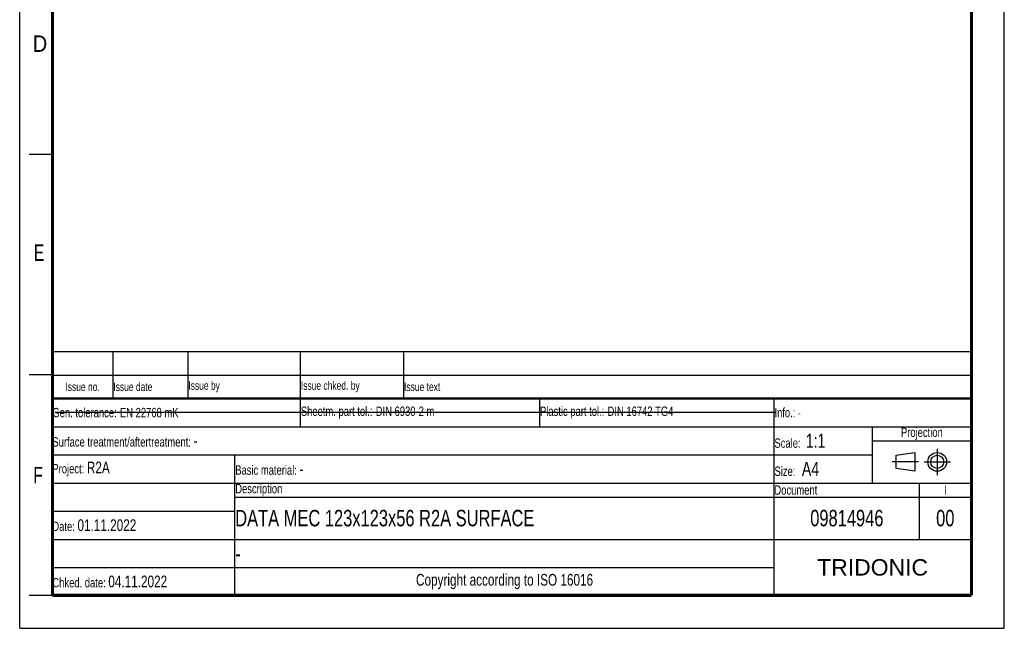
# Model space of a CAD drawing. Header units: millimetres. Extents: x 0 to 210, y 0 to 297.
# Tile 1 of 14: x 0 to 210, y 0 to 130. Entities that reach past the tile are written whole.
import ezdxf

# ---------------------------------------------------------------- set-up
doc = ezdxf.new("R2010")
doc.units = ezdxf.units.MM
doc.header["$LTSCALE"] = 19.36
doc.linetypes.add('CENTER', pattern=[0.6, 0.375, -0.075, 0.075, -0.075])
doc.layers.get('0').update_dxf_attribs({"linetype": 'CONTINUOUS'})
doc.layers.add('DEFAULT_1', color=7, linetype='CENTER')
doc.styles.add('TEXTSTYLE_2', font='txt', dxfattribs={"width": 0.75})
doc.styles.add('TEXTSTYLE_4', font='arial.ttf')

# ---------------------------------------------------------------- blocks, each defined once
blk = doc.blocks.new('PROJEKTIONSMETHODE_BL0', base_point=(192.31, 35.47))
at = {"color": 2, "linetype": 'Continuous'}
for p, q in [((186.91, 36.87), (190.91, 37.47)), ((186.91, 34.07), (186.91, 36.87)), ((190.91, 37.47), (190.91, 33.47)), ((190.91, 33.47), (186.91, 34.07))]:
    blk.add_line(p, q, dxfattribs=at)
for radius in [2, 1.4]:
    blk.add_circle((195.71, 35.47), radius, dxfattribs=at)
at = {"layer": 'DEFAULT_1', "color": 2, "linetype": 'CENTER'}
for p, q in [((195.71, 38.27), (195.71, 32.67)), ((191.71, 35.47), (186.11, 35.47)), ((192.91, 35.47), (198.5, 35.47))]:
    blk.add_line(p, q, dxfattribs=at)
blk = doc.blocks.new('*T12')
at = {"color": 0, "linetype": 'ByBlock', "lineweight": -2, "transparency": 16777216}
for p, q in [((0, 42), (196, 42)), ((0, 0), (0, 42)), ((53, 36), (53, 42)), ((104, 36), (104, 42)), ((154, 0), (154, 42)), ((196, 0), (196, 42)), ((0, 36), (196, 36)), ((175, 24), (175, 36)), ((175, 33), (196, 33)), ((0, 30), (175, 30)), ((39, 0), (39, 30)), ((0, 24), (196, 24)), ((185, 12), (185, 24)), ((39, 21), (196, 21)), ((0, 18), (39, 18)), ((0, 12), (196, 12)), ((0, 6), (154, 6)), ((0, 0), (196, 0))]:
    blk.add_line(p, q, dxfattribs=at)
at = {"color": 5, "linetype": 'Continuous', "transparency": 16777216}
for s, insert, char_height, width, attachment_point, style in [('Gen. tolerance:\\H2.5; \\H2.0;EN 22768 mK', (0.06, 39), 2, 52.88, 4, 'TEXTSTYLE_2'), ('Sheetm. part tol.:\\H2.5; \\H2.0;DIN 6930-2 m', (53.06, 39), 2, 50.88, 4, 'TEXTSTYLE_2'), ('Plastic part tol.:\\H2.5; \\H2.0;DIN 16742 TG4', (104.06, 39), 2, 49.88, 4, 'TEXTSTYLE_2'), ('Info.: \\H1.8;{\\W0.7;-}', (154.06, 39), 2, 41.88, 4, 'TEXTSTYLE_2'), ('Projection', (185.5, 34.5), 2, 20.88, 5, 'TEXTSTYLE_2'), ('Surface treatment/aftertreatment: \\H2.5;-', (0.06, 33), 2, 153.88, 4, 'TEXTSTYLE_2'), ('Scale:  \\H3.0;1:1', (154.06, 33), 2, 20.88, 4, 'TEXTSTYLE_2'), ('Project: \\H2.5;R2A', (0.06, 27), 2, 38.88, 4, 'TEXTSTYLE_2'), ('Basic material: \\H2.5;-', (39.06, 27), 2, 114.88, 4, 'TEXTSTYLE_2'), ('Size: \\H3.0; A4', (154.06, 27), 2, 20.88, 4, 'TEXTSTYLE_2'), ('Description', (39.06, 22.5), 2, 114.88, 4, 'TEXTSTYLE_2'), ('Document', (154.06, 22.5), 2, 30.88, 4, 'TEXTSTYLE_2'), ('I', (190.5, 22.5), 2, 10.88, 5, 'TEXTSTYLE_2'), ('Date: \\H2.5;01.11.2022', (0.06, 15), 2, 38.88, 4, 'TEXTSTYLE_2'), ('TRIDONIC', (175, 6), 3.5, 41.88, 5, 'TEXTSTYLE_4'), ('Chked. date: \\H2.5;04.11.2022', (0.06, 3), 2, 38.88, 4, 'TEXTSTYLE_2'), ('Copyright according to ISO 16016', (96.5, 3), 2.5, 114.88, 5, 'TEXTSTYLE_2')]:
    blk.add_mtext(s, dxfattribs=dict(at, insert=insert, char_height=char_height, width=width, attachment_point=attachment_point, style=style))
at = {"color": 7, "linetype": 'Continuous', "transparency": 16777216, "char_height": 3.5, "style": 'TEXTSTYLE_2'}
for s, insert, width, attachment_point in [('DATA MEC 123x123x56 R2A SURFACE', (39.06, 16.5), 114.88, 4), ('09814946', (169.5, 16.5), 30.88, 5), ('00', (190.5, 16.5), 10.88, 5), ('-', (39.06, 9), 114.88, 4)]:
    blk.add_mtext(s, dxfattribs=dict(at, insert=insert, width=width, attachment_point=attachment_point))
blk = doc.blocks.new('*T13')
at = {"color": 0, "linetype": 'ByBlock', "lineweight": -2, "transparency": 16777216}
for p, q in [((0, 10), (196, 10)), ((0, 0), (0, 10)), ((13, 0), (13, 10)), ((29, 0), (29, 10)), ((53, 0), (53, 10)), ((75, 0), (75, 10)), ((196, 0), (196, 10)), ((0, 5), (196, 5)), ((0, 0), (196, 0))]:
    blk.add_line(p, q, dxfattribs=at)
at = {"color": 5, "linetype": 'Continuous', "transparency": 16777216, "char_height": 1.8, "style": 'TEXTSTYLE_2'}
for s, insert, width, attachment_point in [('Issue no.', (6.5, 2.5), 12.88, 5), ('Issue date ', (13.06, 2.5), 15.88, 4), ('Issue by ', (29.06, 2.5), 23.88, 4), ('Issue chked. by', (53.06, 2.5), 21.88, 4), ('Issue text ', (75.06, 2.5), 120.88, 4)]:
    blk.add_mtext(s, dxfattribs=dict(at, insert=insert, width=width, attachment_point=attachment_point))

msp = doc.modelspace()

# ---------------------------------------------------------------- linework, layer by layer
at = {"color": 2, "linetype": 'Continuous'}
for p, q in [((0, 0), (0, 297)), ((210, 0), (210, 297)), ((7, 101), (2, 101)), ((7, 54), (2, 54)), ((7, 7), (2, 7)), ((0, 0), (210, 0))]:
    msp.add_line(p, q, dxfattribs=at)
at = {"color": 7, "linetype": 'Continuous'}
msp.add_line((7.4681, 46.0424), (161.2681, 46.0424), dxfattribs=at)
for points, const_width in [([(7, 7), (7, 290)], 0.7), ([(203, 7), (203, 290)], 0.7), ([(7, 49), (203, 49)], 0.5), ([(7, 7), (203, 7)], 0.7)]:
    msp.add_lwpolyline(points, dxfattribs=dict(at, const_width=const_width))

# ---------------------------------------------------------------- block references
for name, p in [('*T13', (6.9136, 48.9602)), ('*T12', (6.9135, 6.9601))]:
    msp.add_blockref(name, p)
at = {"color": 2, "linetype": 'Continuous'}
msp.add_blockref('PROJEKTIONSMETHODE_BL0', (192.3051, 35.4697), dxfattribs=at)

# ---------------------------------------------------------------- texts
at = {"color": 5, "linetype": 'Continuous', "style": 'TEXTSTYLE_2'}
for s, width, p in [('D', 0.904762, (2.8073, 122.8572)), ('E', 0.714286, (3.0025, 78.3025)), ('F', 0.714286, (2.9222, 30.897))]:
    msp.add_text(s, height=3.5, dxfattribs=dict(at, width=width)).set_placement(p)

doc.saveas('drawing.dxf')
